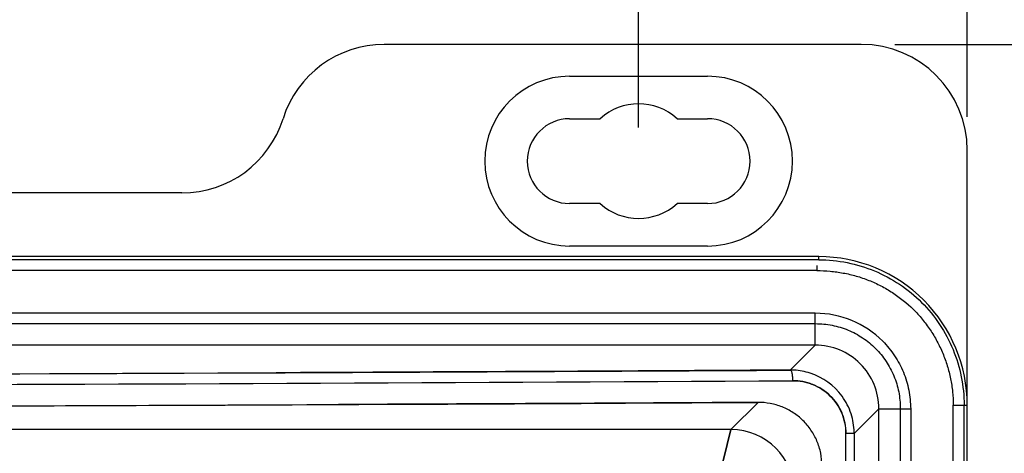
# Model space of a CAD drawing. Header units: inches. Extents: x 0 to 34, y 0 to 22.
# Tile 47 of 108: x 10.8 to 12.6, y 18.8 to 19.6. Entities that reach past the tile are written whole.
import ezdxf

# ---------------------------------------------------------------- set-up
doc = ezdxf.new("R2010")
doc.units = ezdxf.units.IN
doc.header["$LTSCALE"] = 1.87
doc.header["$MEASUREMENT"] = 0
doc.layers.get('0').update_dxf_attribs({"linetype": 'CONTINUOUS'})
doc.layers.add('DIMENSIONS', color=7, linetype='CONTINUOUS')
doc.styles.get("Standard").update_dxf_attribs({"font": 'txt', "width": 0.8})
doc.dimstyles.new('DIMSTYLE_1', dxfattribs={"dimtxt": 0.125, "dimasz": 0.18, "dimexe": 0.18, "dimexo": 0.0625, "dimgap": 0.09, "dimtad": 0, "dimtih": 1, "dimtoh": 1, "dimdec": 3, "dimzin": 4, "dimdsep": 46, "dimtxsty": 'STANDARD', "dimblk": '_FILLED', "dimblk1": '_FILLED', "dimblk2": '_FILLED', "dimcen": 0.09, "dimadec": 0, "dimazin": 0, "dimtp": 0.01, "dimtm": 0.01, "dimtfac": 1, "dimtdec": 3, "dimtofl": 0, "dimtmove": 0, "dimatfit": 3, "dimldrblk": '_FILLED', "dimfxl": 1, "dimtolj": 1, "dimtzin": 4, "dimarcsym": 0})

# ---------------------------------------------------------------- blocks, each defined once
blk = doc.blocks.new('_FILLED')
at = {"color": 0, "linetype": 'BYBLOCK'}
blk.add_solid([(0, 0), (-1, 0.174), (-1, -0.174)], dxfattribs=at)
blk = doc.blocks.new('*D2')
at = {"layer": 'DIMENSIONS', "color": 2, "linetype": 'CONTINUOUS'}
for p, q in [((4.4641, 19.3916), (4.4641, 20.4206)), ((11.905, 19.3916), (11.905, 20.4206)), ((4.4641, 20.2956), (7.5596, 20.2956)), ((11.905, 20.2956), (8.8096, 20.2956))]:
    blk.add_line(p, q, dxfattribs=at)
at = {"layer": 'DIMENSIONS', "color": 2, "linetype": 'CONTINUOUS', "xscale": 0.18, "yscale": 0.18, "zscale": 0.18, "rotation": 180}
blk.add_blockref('_FILLED', (4.4641, 20.2956), dxfattribs=at)
at = {"layer": 'DIMENSIONS', "color": 2, "linetype": 'CONTINUOUS', "xscale": 0.18, "yscale": 0.18, "zscale": 0.18}
blk.add_blockref('_FILLED', (11.905, 20.2956), dxfattribs=at)
at = {"layer": 'DIMENSIONS', "color": 2, "linetype": 'CONTINUOUS', "insert": (8.1846, 20.3581), "char_height": 0.125, "width": 1.125, "attachment_point": 2, "line_spacing_factor": 0.9}
blk.add_mtext('7.441{\\Ftxt.shx;\\W1.000000;\\H0.125000; }[189]', dxfattribs=at)
blk = doc.blocks.new('*D5')
at = {"layer": 'DIMENSIONS', "color": 2, "linetype": 'CONTINUOUS'}
for p, q in [((12.3809, 19.5456), (13.3903, 19.5456)), ((13.2653, 19.5456), (13.2653, 15.7336)), ((13.2653, 11.6716), (13.2653, 15.4836)), ((12.3809, 11.6716), (13.3903, 11.6716))]:
    blk.add_line(p, q, dxfattribs=at)
at = {"layer": 'DIMENSIONS', "color": 2, "linetype": 'CONTINUOUS', "xscale": 0.18, "yscale": 0.18, "zscale": 0.18}
for p, rotation in [((13.2653, 19.5456), 90), ((13.2653, 11.6716), 270)]:
    blk.add_blockref('_FILLED', p, dxfattribs=dict(at, rotation=rotation))
at = {"layer": 'DIMENSIONS', "color": 2, "linetype": 'CONTINUOUS', "insert": (13.2653, 15.6711), "char_height": 0.125, "width": 1.125, "attachment_point": 2, "line_spacing_factor": 0.9}
blk.add_mtext('7.874{\\Ftxt.shx;\\W1.000000;\\H0.125000; }[200]', dxfattribs=at)
blk = doc.blocks.new('*D6')
at = {"layer": 'DIMENSIONS', "color": 2, "linetype": 'CONTINUOUS'}
for p, q in [((11.905, 19.3916), (11.905, 20.8836)), ((12.5153, 19.4113), (12.5153, 20.8836)), ((11.905, 20.7586), (11.545, 20.7586)), ((12.5153, 20.7586), (13.0731, 20.7586))]:
    blk.add_line(p, q, dxfattribs=at)
at = {"layer": 'DIMENSIONS', "color": 2, "linetype": 'CONTINUOUS', "xscale": 0.18, "yscale": 0.18, "zscale": 0.18}
blk.add_blockref('_FILLED', (11.905, 20.7586), dxfattribs=at)
at = {"layer": 'DIMENSIONS', "color": 2, "linetype": 'CONTINUOUS', "xscale": 0.18, "yscale": 0.18, "zscale": 0.18, "rotation": 180}
blk.add_blockref('_FILLED', (12.5153, 20.7586), dxfattribs=at)
at = {"layer": 'DIMENSIONS', "color": 2, "linetype": 'CONTINUOUS', "insert": (13.1356, 20.8211), "char_height": 0.125, "width": 1.125, "attachment_point": 1, "line_spacing_factor": 0.9}
blk.add_mtext('.610{\\Ftxt.shx;\\W1.000000;\\H0.125000; }[15.5]', dxfattribs=at)

msp = doc.modelspace()

# ---------------------------------------------------------------- linework, layer by layer
at = {"color": 6, "linetype": 'CONTINUOUS'}
for p, q in [((12.3184, 19.5456), (11.4326, 19.5456)), ((11.7769, 19.4865), (12.0332, 19.4865)), ((11.7769, 19.4078), (11.8336, 19.4078)), ((11.9765, 19.4078), (12.0332, 19.4078)), ((12.5153, 11.8684), (12.5153, 19.3488)), ((11.057, 19.27), (5.3121, 19.27)), ((11.8336, 19.2503), (11.7769, 19.2503)), ((12.0332, 19.2503), (11.9765, 19.2503)), ((12.0332, 19.1716), (11.7769, 19.1716)), ((12.2397, 19.1519), (10.5375, 19.1519)), ((12.2397, 19.146), (10.5806, 19.146)), ((12.2397, 19.146), (12.2397, 19.1519)), ((12.2358, 19.126), (10.6316, 19.126)), ((12.2358, 19.1357), (12.2358, 19.126)), ((12.2331, 19.0468), (10.6943, 19.0468)), ((12.2331, 18.9878), (12.2331, 19.0468)), ((10.6985, 19.0276), (12.2336, 19.0276)), ((12.2331, 18.9878), (10.702, 18.9878)), ((12.2336, 18.9883), (12.1867, 18.9414)), ((12.1267, 18.8814), (12.0764, 18.8311)), ((12.3053, 18.8239), (12.3516, 18.8702)), ((12.3511, 18.8697), (12.4102, 18.8697)), ((12.3511, 18.3858), (12.3511, 18.8697)), ((12.391, 18.8702), (12.391, 18.3818)), ((12.4102, 18.8697), (12.4102, 18.3668)), ((12.4894, 18.8763), (12.5153, 18.8764)), ((12.4894, 18.0556), (12.4894, 18.8763)), ((12.5094, 18.0046), (12.5094, 18.8764)), ((12.0764, 18.8311), (9.7258, 18.8311)), ((12.0764, 18.8311), (12.0371, 18.6737)), ((12.0764, 18.8311), (12.0371, 18.6737)), ((12.0371, 18.6737), (12.0764, 18.8311)), ((12.2894, 17.5635), (12.2898, 18.8239)), ((12.3053, 18.8239), (12.2898, 18.8239)), ((12.3053, 18.8239), (12.3053, 17.3021))]:
    msp.add_line(p, q, dxfattribs=at)
for centre, radius, start, end in [((11.4326, 19.3488), 0.1969, 90, 162.5424), ((12.3184, 19.3488), 0.1969, 0, 90), ((11.7769, 19.3291), 0.1575, 90, 270), ((12.0332, 19.3291), 0.1575, 270, 90), ((11.905, 19.3291), 0.1063, 47.7946, 132.2054), ((11.057, 19.4669), 0.1969, 270, 342.5424), ((11.7769, 19.3291), 0.0787, 90, 270), ((12.0332, 19.3291), 0.0787, 270, 90), ((11.905, 19.3291), 0.1063, 227.7946, 312.2054), ((12.2397, 18.8764), 0.2755, 359.9974, 90.0026), ((12.2331, 18.8697), 0.1771, 44.9991, 90.009), ((12.2331, 18.8697), 0.118, 359.9681, 90.0331), ((8.1846, 722.7896), 703.8597, 269.6742191, 270.325781), ((8.1846, 726.3077), 707.3777, 269.7531502, 270.2468506), ((12.1872, 18.8234), 0.118, 86.8062, 90.2735), ((12.1872, 18.822), 0.1194, 72.2108, 86.8187), ((12.1878, 18.8236), 0.1176, 36.1018, 72.2007), ((8.1846, 724.3401), 705.4298, 269.6746011, 270.3253989), ((8.1846, 724.2569), 705.3466, 269.6745627, 270.3254373), ((8.1846, 724.0787), 705.1684, 269.6744801, 270.3255193), ((12.1885, 18.824), 0.1168, 18.0022, 36.0422), ((8.2206, 713.2025), 694.332, 270.103199, 270.3223375), ((8.2203, 714.5102), 695.6397, 270.1030239, 270.2575666), ((12.1891, 18.8242), 0.1161, 17.9246, 19.7649), ((12.1874, 18.8238), 0.1179, 1.1974, 17.901), ((12.0763, 18.713), 0.1182, 0.0468, 89.9532), ((12.1895, 18.8238), 0.1158, 0.0085, 1.1815)]:
    msp.add_arc(centre, radius, start, end, dxfattribs=at)
msp.add_ellipse((8.1846, 19.3593), major_axis=(18.668, 0), ratio=0.026186, start_param=-1.501821, end_param=-1.358021, dxfattribs=at)
for points, knots in [([(12.2397, 19.146), (12.2573, 19.146), (12.2927, 19.1425), (12.3436, 19.127), (12.3905, 19.102), (12.4317, 19.0683), (12.4654, 19.0271), (12.4904, 18.9802), (12.5059, 18.9293), (12.5094, 18.894), (12.5094, 18.8764)], [0, 0, 0, 0, 0.124956, 0.250028, 0.375002, 0.500004, 0.625004, 0.74998, 0.875044, 1, 1, 1, 1]), ([(12.2358, 19.126), (12.244, 19.126), (12.2605, 19.1252), (12.2851, 19.1219), (12.3092, 19.1163), (12.3326, 19.1083), (12.3552, 19.098), (12.3837, 19.0814), (12.4097, 19.0607), (12.4319, 19.0363), (12.4467, 19.0164), (12.4594, 18.9952), (12.4701, 18.9728), (12.4785, 18.9495), (12.4847, 18.9255), (12.4884, 18.901), (12.4893, 18.8846), (12.4894, 18.8763)], [0, 0, 0, 0, 0.062456, 0.125002, 0.187521, 0.250023, 0.31255, 0.375105, 0.49998, 0.562454, 0.624967, 0.687502, 0.75001, 0.812502, 0.875024, 0.937562, 1, 1, 1, 1]), ([(12.2336, 19.0276), (12.2438, 19.0275), (12.2593, 19.026), (12.2793, 19.0211), (12.2988, 19.0142), (12.3216, 19.0019), (12.3456, 18.9822), (12.3653, 18.9582), (12.3775, 18.9354), (12.3845, 18.916), (12.3894, 18.8959), (12.3909, 18.8805), (12.391, 18.8702)], [0, 0, 0, 0, 0.124886, 0.187491, 0.250064, 0.375036, 0.5, 0.624964, 0.749936, 0.812509, 0.875114, 1, 1, 1, 1]), ([(12.3583, 18.9949), (12.3664, 18.9867), (12.3775, 18.9732), (12.3895, 18.9533), (12.3969, 18.9376), (12.4027, 18.9212), (12.4083, 18.8986), (12.41, 18.8812), (12.4102, 18.8697)], [0, 0, 0, 0, 0.249798, 0.374925, 0.500011, 0.625087, 0.750179, 1, 1, 1, 1]), ([(12.1867, 18.9414), (12.1075, 18.9409), (11.7893, 18.9391), (11.4711, 18.9376), (11.2322, 18.9365)], [0, 0, 0, 0, 0.248945, 1, 1, 1, 1]), ([(12.1867, 18.9414), (12.187, 18.9413), (12.1874, 18.941), (12.1879, 18.9404), (12.1885, 18.9394), (12.1891, 18.9377), (12.1897, 18.9353), (12.1902, 18.9323), (12.1906, 18.929), (12.1908, 18.9254), (12.1909, 18.9229), (12.1909, 18.9217)], [0, 0, 0, 0, 0.045044, 0.075966, 0.113523, 0.209265, 0.331519, 0.476895, 0.64123, 0.81813, 1, 1, 1, 1]), ([(12.1867, 18.9414), (12.187, 18.9413), (12.1874, 18.941), (12.1879, 18.9404), (12.1885, 18.9394), (12.1891, 18.9377), (12.1897, 18.9353), (12.1902, 18.9323), (12.1906, 18.929), (12.1908, 18.9254), (12.1909, 18.9229), (12.1909, 18.9217)], [0, 0, 0, 0, 0.045066, 0.076015, 0.113605, 0.209411, 0.331748, 0.477139, 0.641361, 0.818165, 1, 1, 1, 1]), ([(12.29, 18.8239), (12.29, 18.8304), (12.2887, 18.8434), (12.2828, 18.8622), (12.2734, 18.8793), (12.2608, 18.8942), (12.2457, 18.9063), (12.2314, 18.9137), (12.2193, 18.9179), (12.2068, 18.9208), (12.1972, 18.9217), (12.1909, 18.9217)], [0, 0, 0, 0, 0.126386, 0.252743, 0.378523, 0.503745, 0.628413, 0.752542, 0.814543, 0.876501, 1, 1, 1, 1]), ([(12.1909, 18.9217), (12.1972, 18.9216), (12.2068, 18.9208), (12.2193, 18.9179), (12.2314, 18.9137), (12.2457, 18.9063), (12.2608, 18.8942), (12.2734, 18.8793), (12.2813, 18.865), (12.2857, 18.8528), (12.2889, 18.8402), (12.2899, 18.8304), (12.29, 18.8239)], [0, 0, 0, 0, 0.123498, 0.185439, 0.247426, 0.371546, 0.496185, 0.621372, 0.747146, 0.810315, 0.873615, 1, 1, 1, 1]), ([(12.1267, 18.8814), (12.062, 18.8811), (11.8023, 18.8796), (11.5425, 18.8784), (11.3475, 18.8775)], [0, 0, 0, 0, 0.249214, 1, 1, 1, 1]), ([(12.2455, 18.7641), (12.2455, 18.7719), (12.2439, 18.7875), (12.2381, 18.8063), (12.2313, 18.8203), (12.2232, 18.8336), (12.2106, 18.8485), (12.1925, 18.863), (12.1719, 18.8736), (12.1497, 18.8801), (12.1344, 18.8815), (12.1267, 18.8814)], [0, 0, 0, 0, 0.126338, 0.252679, 0.315703, 0.378573, 0.503745, 0.6284, 0.752535, 0.876456, 1, 1, 1, 1])]:
    msp.add_open_spline(points, degree=3, knots=knots, dxfattribs=at)

# ---------------------------------------------------------------- dimensions: what is measured, and where the dimension line sits
at = {"layer": 'DIMENSIONS', "color": 2, "linetype": 'CONTINUOUS'}
for base, p1, p2, angle, picture, middle in [((11.905, 20.7586), (12.5153, 19.4113), (11.905, 19.3916), 180, '*D6', (13.6981, 20.7586)), ((13.2653, 19.5456), (12.3809, 11.6716), (12.3809, 19.5456), 90, '*D5', (13.1153, 15.6086))]:
    dim = msp.add_linear_dim(base=base, p1=p1, p2=p2, angle=angle, dimstyle='DIMSTYLE_1', dxfattribs=at)
    dim.commit()
    dim.dimension.update_dxf_attribs({"geometry": picture, "text_midpoint": middle, "dimtype": 160})
dim = msp.add_linear_dim(base=(11.905, 20.2956), p1=(4.4641, 19.3916), p2=(11.905, 19.3916), dimstyle='DIMSTYLE_1', dxfattribs=at)
dim.commit()
dim.dimension.update_dxf_attribs({"geometry": '*D2', "text_midpoint": (8.0346, 20.2956), "dimtype": 160})

doc.saveas('drawing.dxf')
